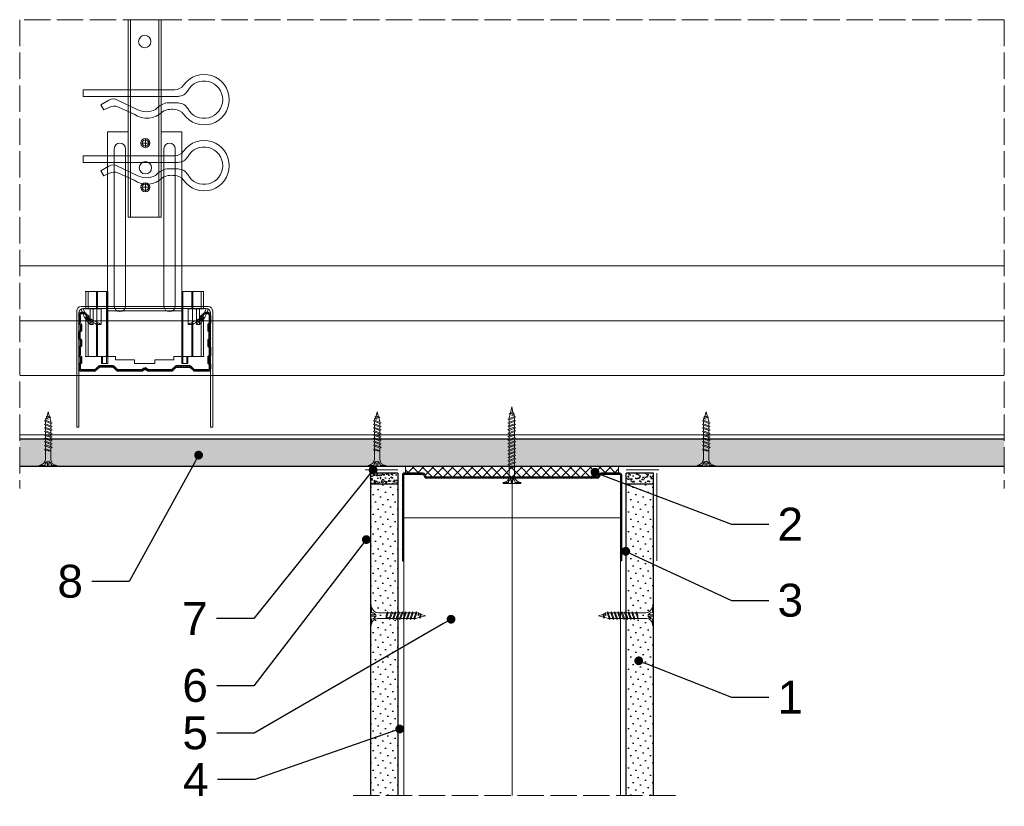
# Model space of a CAD drawing. Header units: millimetres. Extents: x -337 to 2530, y 792 to 2420.
# Tile 11 of 11: x 2022 to 2471, y 2061 to 2420. Entities that reach past the tile are written whole.
import ezdxf
from ezdxf import colors
from ezdxf.entities.mleader import LeaderData, LeaderLine
from ezdxf.math import Vec2, Vec3

# ---------------------------------------------------------------- set-up
doc = ezdxf.new("R2010")
doc.units = ezdxf.units.MM
doc.linetypes.add('ACAD_ISO02W100', pattern=[15, 12, -3])
for name, color, linetype, lineweight in [('_ISOVER WELNA', 7, 'BATTING', 9), ('_RIGIPS AKCESORIA', 7, 'Continuous', 18), ('_RIGIPS G-K', 7, 'Continuous', 25), ('_RIGIPS PROFIL', 7, 'Continuous', 18), ('KRESKOWANIE', 7, 'Continuous', 9), ('opisy', 7, 'Continuous', 9), ('PRZERYWANA', 7, 'ACAD_ISO02W100', 9)]:
    doc.layers.add(name, color=color, linetype=linetype, lineweight=lineweight)
doc.styles.get("Standard").update_dxf_attribs({"font": 'arial.ttf'})
doc.linetypes.add('BATTING', pattern='A,0.00254,-2.54,[134,ltypeshp.shx,S=2.54,R=0,X=-2.54,Y=0],-5.08,[134,ltypeshp.shx,S=2.54,R=180,X=2.54,Y=0],-2.54', length=10.16254)

# ---------------------------------------------------------------- blocks, each defined once
blk = doc.blocks.new('UW 100 ULTRASTIL')
h = blk.add_hatch()
h.set_pattern_fill('ANSI31', color=256, scale=0.5, style=0)
h.paths.add_polyline_path([(166.82, 2.35), (89.14, 2.35, 0.286951), (88.24, 1.79), (87.91, 1.11, -0.286951), (87.01, 0.55), (78.78, 0.55, -0.414214), (78.53, 0.8), (78.53, 40), (77.98, 40), (77.98, 0.8, 0.414214), (78.78, 0), (87.35, 0, 0.286951), (88.25, 0.56), (88.58, 1.24, -0.286951), (89.48, 1.8), (166.48, 1.8, -0.286951), (167.38, 1.24), (167.71, 0.56, 0.286951), (168.61, 0), (177.18, 0, 0.414214), (177.98, 0.8), (177.98, 40), (177.43, 40), (177.43, 0.8, -0.414214), (177.18, 0.55), (168.95, 0.55, -0.286951), (168.05, 1.11), (167.72, 1.79, 0.286951)])
for p, q in [((77.98, 0.8), (77.98, 40)), ((77.98, 40), (78.53, 40)), ((78.53, 0.8), (78.53, 40)), ((177.43, 0.8), (177.43, 40)), ((177.98, 40), (177.43, 40)), ((177.98, 0.8), (177.98, 40)), ((78.78, 0.55), (87.01, 0.55)), ((78.78, 0), (87.35, 0)), ((87.91, 1.11), (88.24, 1.79)), ((88.25, 0.56), (88.58, 1.24)), ((89.14, 2.35), (166.82, 2.35)), ((89.48, 1.8), (166.48, 1.8)), ((167.71, 0.56), (167.38, 1.24)), ((168.05, 1.11), (167.72, 1.79)), ((168.61, 0), (177.18, 0)), ((168.95, 0.55), (177.18, 0.55))]:
    blk.add_line(p, q)
for centre, radius, start, end in [((78.78, 0.8), 0.8, 180, 270), ((78.78, 0.8), 0.25, 180, 270), ((87.01, 1.55), 1, 270, 334.0435), ((87.35, 1), 1, 270, 334.0435), ((89.14, 1.35), 1, 90, 154.0435), ((89.48, 0.8), 1, 90, 154.0435), ((166.48, 0.8), 1, 25.9565, 90), ((166.82, 1.35), 1, 25.9565, 90), ((168.61, 1), 1, 205.9565, 270), ((168.95, 1.55), 1, 205.9565, 270), ((177.18, 0.8), 0.8, 270, 0), ((177.18, 0.8), 0.25, 270, 0)]:
    blk.add_arc(centre, radius, start, end)
blk = doc.blocks.new('TN 25')
at = {"layer": '_RIGIPS AKCESORIA'}
for p, q in [((0, -0.84), (0, 7.16)), ((0, 7.16), (0.46, 7.16)), ((0.46, 4.78), (0, 4.78)), ((0.46, 7.16), (0.46, 4.78)), ((8.47, 4.46), (8.79, 5)), ((8.79, 5), (9.93, 2.01)), ((10.1, 4.46), (10.41, 5)), ((10.41, 5), (11.56, 2.01)), ((11.67, 4.46), (11.99, 5)), ((11.99, 5), (13.14, 2.01)), ((13.21, 4.46), (13.52, 5)), ((13.52, 5), (14.67, 2.01)), ((14.8, 4.46), (15.12, 5)), ((15.12, 5), (16.26, 2.01)), ((16.42, 4.46), (16.73, 5)), ((16.73, 5), (17.88, 2.01)), ((17.99, 4.46), (18.31, 5)), ((18.31, 5), (19.45, 2.01)), ((19.68, 4.46), (20, 5)), ((20, 5), (21.14, 2.01)), ((0, 3.5), (1.77, 3.5)), ((0, 2.83), (1.77, 2.83)), ((0.46, 1.64), (0, 1.64)), ((0.46, -0.84), (0.46, 1.64)), ((1.77, 3.5), (1.77, 4.2)), ((1.77, 2.83), (1.77, 2.18)), ((3.02, 4.46), (8.47, 4.46)), ((7.49, 2.01), (3.55, 2.01)), ((7.12, 4.46), (7.12, 3.18)), ((8.03, 2.01), (7.12, 4.46)), ((7.12, 3.18), (7.65, 1.53)), ((7.65, 1.53), (8.03, 2.01)), ((9.41, 2.01), (8.03, 2.01)), ((9.61, 1.51), (8.47, 4.46)), ((9, 4.46), (10.1, 4.46)), ((9.93, 2.01), (9.61, 1.51)), ((11.04, 2.01), (9.93, 2.01)), ((11.23, 1.51), (10.1, 4.46)), ((10.62, 4.46), (11.67, 4.46)), ((11.56, 2.01), (11.23, 1.51)), ((12.61, 2.01), (11.56, 2.01)), ((12.81, 1.51), (11.67, 4.46)), ((12.2, 4.46), (13.21, 4.46)), ((13.14, 2.01), (12.81, 1.51)), ((14.15, 2.01), (13.14, 2.01)), ((14.34, 1.51), (13.21, 4.46)), ((13.73, 4.46), (14.8, 4.46)), ((14.67, 2.01), (14.34, 1.51)), ((15.74, 2.01), (14.67, 2.01)), ((15.94, 1.51), (14.8, 4.46)), ((15.33, 4.46), (16.42, 4.46)), ((16.26, 2.01), (15.94, 1.51)), ((17.36, 2.01), (16.26, 2.01)), ((17.55, 1.51), (16.42, 4.46)), ((16.94, 4.46), (17.99, 4.46)), ((17.88, 2.01), (17.55, 1.51)), ((18.93, 2.01), (17.88, 2.01)), ((19.13, 1.51), (17.99, 4.46)), ((18.52, 4.46), (19.68, 4.46)), ((19.45, 2.01), (19.13, 1.51)), ((19.45, 2.01), (20.62, 2.01)), ((20.82, 1.51), (19.68, 4.46)), ((20.21, 4.46), (20.7, 4.46)), ((20.7, 4.46), (22.28, 3.98)), ((21.14, 2.01), (20.82, 1.51)), ((21.14, 2.01), (21.81, 2.12)), ((21.85, 1.83), (21.67, 3.28)), ((21.67, 3.28), (22.14, 2.4)), ((22.14, 2.4), (21.85, 1.83)), ((22.7, 2.36), (22.14, 2.4)), ((22.28, 3.98), (22.56, 4.37)), ((22.7, 2.36), (22.28, 3.98)), ((22.56, 4.37), (23.03, 2.71)), ((23.03, 2.71), (22.7, 2.36)), ((22.71, 3.85), (25, 3.24)), ((25, 3.24), (23.03, 2.71)), ((0, -0.84), (0.46, -0.84))]:
    blk.add_line(p, q, dxfattribs=at)
for centre, major_axis, ratio, start_param, end_param in [((3.09, 7.67), (0.17, 3.2), 0.826134, 1.773653, 3.180586), ((-0.04, 0.9), (0, 3.93), 0.848176, -0.720942, -0.151112), ((3.37, -1.57), (0.28, 3.57), 0.832181, 0.035984, 1.430787), ((-2.73, 15.91), (0, 14.76), 0.848176, 3.399396, 3.475072), ((0.59, 4.62), (0, 2.81), 0.848176, 3.475072, 3.862535), ((1.66, 3.18), (0, 0.895), 0.848176, -1.552777, -0.720942), ((1.66, 3.18), (0, 0.895), 0.848176, 3.862535, 4.730408)]:
    blk.add_ellipse(centre, major_axis=major_axis, ratio=ratio, start_param=start_param, end_param=end_param, dxfattribs=at)
blk = doc.blocks.new('CD 60 ULTRASTIL')
h = blk.add_hatch()
h.set_pattern_fill('ANSI31', color=256, scale=0.3, style=0)
h.paths.add_polyline_path([(542.88, 684.5, -0.302776), (543.49, 684.5), (544.54, 683.79, 0.148069), (544.85, 683.7), (555.42, 683.7, 0.198912), (555.81, 683.86), (557.38, 685.44, -0.198912), (557.77, 685.6), (563.59, 685.6, -0.198912), (563.98, 685.44), (565.55, 683.86, 0.198912), (565.94, 683.7), (572.18, 683.7, 0.414214), (573.18, 684.7), (573.18, 686.74, 0.198912), (573.02, 687.12), (572.74, 687.4, -0.198912), (572.58, 687.79), (572.58, 689.87, -0.198912), (572.74, 690.26), (573.02, 690.54, 0.198912), (573.18, 690.93), (573.18, 694.47, 0.198912), (573.02, 694.86), (572.74, 695.14, -0.198912), (572.58, 695.53), (572.58, 697.61, -0.198912), (572.74, 698), (573.02, 698.28, 0.198912), (573.18, 698.67), (573.18, 701.47, 0.198912), (573.02, 701.86), (572.74, 702.14, -0.198912), (572.58, 702.53), (572.58, 704.61, -0.198912), (572.74, 705), (573.02, 705.28, 0.198912), (573.18, 705.67), (573.18, 708.9, 0.666128), (570.12, 710.18), (568.55, 708.63), (568.93, 708.24), (570.5, 709.79, -0.666128), (572.63, 708.9), (572.63, 705.9, -0.198912), (572.47, 705.51), (572.19, 705.23, 0.198912), (572.03, 704.84), (572.03, 702.3, 0.198912), (572.19, 701.91), (572.47, 701.63, -0.198912), (572.63, 701.25), (572.63, 698.9, -0.198912), (572.47, 698.51), (572.19, 698.23, 0.198912), (572.03, 697.84), (572.03, 695.3, 0.198912), (572.19, 694.91), (572.47, 694.63, -0.198912), (572.63, 694.25), (572.63, 691.16, -0.198912), (572.47, 690.77), (572.19, 690.49, 0.198912), (572.03, 690.1), (572.03, 687.56, 0.198912), (572.19, 687.17), (572.47, 686.9, -0.198912), (572.63, 686.51), (572.63, 684.7, -0.414214), (572.18, 684.25), (566.17, 684.25, -0.198912), (565.78, 684.41), (564.2, 685.99, 0.198912), (563.82, 686.15), (557.55, 686.15, 0.198912), (557.16, 685.99), (555.58, 684.41, -0.198912), (555.19, 684.25), (545.01, 684.25, -0.148069), (544.71, 684.34), (543.49, 685.16, 0.302776), (542.88, 685.16), (541.65, 684.34, -0.148069), (541.35, 684.25), (531.17, 684.25, -0.198912), (530.78, 684.41), (529.2, 685.99, 0.198912), (528.82, 686.15), (522.55, 686.15, 0.198912), (522.16, 685.99), (520.58, 684.41, -0.198912), (520.19, 684.25), (514.18, 684.25, -0.414214), (513.73, 684.7), (513.73, 686.51, -0.198912), (513.89, 686.9), (514.17, 687.17, 0.198912), (514.33, 687.56), (514.33, 690.1, 0.198912), (514.17, 690.49), (513.89, 690.77, -0.198912), (513.73, 691.16), (513.73, 694.25, -0.198912), (513.89, 694.63), (514.17, 694.91, 0.198912), (514.33, 695.3), (514.33, 697.84, 0.198912), (514.17, 698.23), (513.89, 698.51, -0.198912), (513.73, 698.9), (513.73, 701.25, -0.198912), (513.89, 701.63), (514.17, 701.91, 0.198912), (514.33, 702.3), (514.33, 704.84, 0.198912), (514.17, 705.23), (513.89, 705.51, -0.198912), (513.73, 705.9), (513.73, 708.9, -0.666128), (515.86, 709.79), (517.43, 708.24), (517.81, 708.63), (516.25, 710.18, 0.666128), (513.18, 708.9), (513.18, 705.67, 0.198912), (513.34, 705.28), (513.62, 705, -0.198912), (513.78, 704.61), (513.78, 702.53, -0.198912), (513.62, 702.14), (513.34, 701.86, 0.198912), (513.18, 701.47), (513.18, 698.67, 0.198912), (513.34, 698.28), (513.62, 698, -0.198912), (513.78, 697.61), (513.78, 695.53, -0.198912), (513.62, 695.14), (513.34, 694.86, 0.198912), (513.18, 694.47), (513.18, 690.93, 0.198912), (513.34, 690.54), (513.62, 690.26, -0.198912), (513.78, 689.87), (513.78, 687.79, -0.198912), (513.62, 687.4), (513.34, 687.12, 0.198912), (513.18, 686.74), (513.18, 684.7, 0.414214), (514.18, 683.7), (520.42, 683.7, 0.198912), (520.81, 683.86), (522.38, 685.44, -0.198912), (522.77, 685.6), (528.59, 685.6, -0.198912), (528.98, 685.44), (530.55, 683.86, 0.198912), (530.94, 683.7), (541.51, 683.7, 0.148069), (541.82, 683.79)])
for p, q in [((515.86, 709.79), (517.43, 708.24)), ((516.25, 710.18), (517.81, 708.63)), ((570.12, 710.18), (568.55, 708.63)), ((570.5, 709.79), (568.93, 708.24)), ((513.18, 708.9), (513.18, 705.67)), ((513.34, 705.28), (513.62, 705)), ((513.73, 708.9), (513.73, 705.9)), ((513.89, 705.51), (514.17, 705.23)), ((517.43, 708.24), (517.81, 708.63)), ((568.93, 708.24), (568.55, 708.63)), ((572.47, 705.51), (572.19, 705.23)), ((572.63, 708.9), (572.63, 705.9)), ((573.02, 705.28), (572.74, 705)), ((573.18, 708.9), (573.18, 705.67)), ((513.18, 698.67), (513.18, 701.47)), ((513.34, 701.86), (513.62, 702.14)), ((513.73, 698.9), (513.73, 701.25)), ((513.78, 704.61), (513.78, 702.53)), ((513.89, 701.63), (514.17, 701.91)), ((514.33, 704.84), (514.33, 702.3)), ((572.03, 704.84), (572.03, 702.3)), ((572.47, 701.63), (572.19, 701.91)), ((572.58, 704.61), (572.58, 702.53)), ((572.63, 698.9), (572.63, 701.25)), ((573.02, 701.86), (572.74, 702.14)), ((573.18, 698.67), (573.18, 701.47)), ((513.34, 698.28), (513.62, 698)), ((513.78, 697.61), (513.78, 695.53)), ((513.89, 698.51), (514.17, 698.23)), ((514.33, 697.84), (514.33, 695.3)), ((572.03, 697.84), (572.03, 695.3)), ((572.47, 698.51), (572.19, 698.23)), ((572.58, 697.61), (572.58, 695.53)), ((573.02, 698.28), (572.74, 698)), ((513.18, 694.47), (513.18, 690.93)), ((513.34, 694.86), (513.62, 695.14)), ((513.73, 694.25), (513.73, 691.16)), ((513.89, 694.63), (514.17, 694.91)), ((572.47, 694.63), (572.19, 694.91)), ((572.63, 694.25), (572.63, 691.16)), ((573.02, 694.86), (572.74, 695.14)), ((573.18, 694.47), (573.18, 690.93)), ((513.34, 690.54), (513.62, 690.26)), ((513.34, 687.12), (513.62, 687.4)), ((513.78, 689.87), (513.78, 687.79)), ((513.89, 690.77), (514.17, 690.49)), ((513.89, 686.9), (514.17, 687.17)), ((514.33, 690.1), (514.33, 687.56)), ((572.03, 690.1), (572.03, 687.56)), ((572.47, 690.77), (572.19, 690.49)), ((572.47, 686.9), (572.19, 687.17)), ((572.58, 689.87), (572.58, 687.79)), ((573.02, 690.54), (572.74, 690.26)), ((573.02, 687.12), (572.74, 687.4)), ((513.18, 686.74), (513.18, 684.7)), ((513.73, 686.51), (513.73, 684.7)), ((514.18, 684.25), (520.19, 684.25)), ((514.18, 683.7), (520.42, 683.7)), ((520.58, 684.41), (522.16, 685.99)), ((520.81, 683.86), (522.38, 685.44)), ((522.55, 686.15), (528.82, 686.15)), ((528.59, 685.6), (522.77, 685.6)), ((530.55, 683.86), (528.98, 685.44)), ((530.78, 684.41), (529.2, 685.99)), ((530.94, 683.7), (541.51, 683.7)), ((531.17, 684.25), (541.35, 684.25)), ((541.65, 684.34), (542.88, 685.16)), ((541.82, 683.79), (542.88, 684.5)), ((544.71, 684.34), (543.49, 685.16)), ((544.54, 683.79), (543.49, 684.5)), ((544.85, 683.7), (555.42, 683.7)), ((545.01, 684.25), (555.19, 684.25)), ((555.58, 684.41), (557.16, 685.99)), ((555.81, 683.86), (557.38, 685.44)), ((557.55, 686.15), (563.82, 686.15)), ((557.77, 685.6), (563.59, 685.6)), ((565.55, 683.86), (563.98, 685.44)), ((565.78, 684.41), (564.2, 685.99)), ((565.94, 683.7), (572.18, 683.7)), ((566.17, 684.25), (572.18, 684.25)), ((572.63, 686.51), (572.63, 684.7)), ((573.18, 686.74), (573.18, 684.7))]:
    blk.add_line(p, q)
for centre, radius, start, end in [((514.98, 708.9), 1.8, 45.3251, 180), ((514.98, 708.9), 1.25, 45.3251, 180), ((571.38, 708.9), 1.8, 360, 134.6749), ((571.38, 708.9), 1.25, 360, 134.6749), ((513.73, 705.67), 0.55, 180, 225), ((513.23, 704.61), 0.55, 0, 45), ((514.28, 705.9), 0.55, 180, 225), ((513.78, 704.84), 0.55, 0, 45), ((572.58, 704.84), 0.55, 135, 180), ((572.08, 705.9), 0.55, 315, 0), ((573.13, 704.61), 0.55, 135, 180), ((572.63, 705.67), 0.55, 315, 0), ((513.73, 701.47), 0.55, 135, 180), ((513.23, 702.53), 0.55, 315, 0), ((514.28, 701.25), 0.55, 135, 180), ((513.78, 702.3), 0.55, 315, 0), ((572.58, 702.3), 0.55, 180, 225), ((572.08, 701.25), 0.55, 0, 45), ((573.13, 702.53), 0.55, 180, 225), ((572.63, 701.47), 0.55, 0, 45), ((513.73, 698.67), 0.55, 180, 225), ((513.23, 697.61), 0.55, 360, 45), ((514.28, 698.9), 0.55, 180, 225), ((513.78, 697.84), 0.55, 0, 45), ((572.58, 697.84), 0.55, 135, 180), ((572.08, 698.9), 0.55, 315, 0), ((573.13, 697.61), 0.55, 135, 180), ((572.63, 698.67), 0.55, 315, 0), ((513.73, 694.47), 0.55, 135, 180), ((513.23, 695.53), 0.55, 315, 0), ((514.28, 694.25), 0.55, 135, 180), ((513.78, 695.3), 0.55, 315, 0), ((572.58, 695.3), 0.55, 180, 225), ((572.08, 694.25), 0.55, 0, 45), ((573.13, 695.53), 0.55, 180, 225), ((572.63, 694.47), 0.55, 0, 45), ((513.73, 690.93), 0.55, 180, 225), ((513.73, 686.74), 0.55, 135, 180), ((513.23, 689.87), 0.55, 0, 45), ((513.23, 687.79), 0.55, 315, 0), ((514.28, 691.16), 0.55, 180, 225), ((513.78, 690.1), 0.55, 360, 45), ((513.78, 687.56), 0.55, 315, 360), ((572.58, 690.1), 0.55, 135, 180), ((572.58, 687.56), 0.55, 180, 225), ((572.08, 691.16), 0.55, 315, 0), ((573.13, 689.87), 0.55, 135, 180), ((573.13, 687.79), 0.55, 180, 225), ((572.63, 690.93), 0.55, 315, 0), ((572.63, 686.74), 0.55, 360, 45), ((514.18, 684.7), 1, 180, 270), ((514.28, 686.51), 0.55, 135, 180), ((514.18, 684.7), 0.45, 180, 270), ((520.19, 684.8), 0.55, 270, 315), ((520.42, 684.25), 0.55, 270, 315), ((522.55, 685.6), 0.55, 90, 135), ((522.77, 685.05), 0.55, 90, 135), ((528.59, 685.05), 0.55, 45, 90), ((528.82, 685.6), 0.55, 45, 90), ((530.94, 684.25), 0.55, 225, 270), ((531.17, 684.8), 0.55, 225, 270), ((541.35, 684.8), 0.55, 270, 303.6901), ((541.51, 684.25), 0.55, 270, 303.6901), ((543.18, 684.7), 0.55, 56.3099, 123.6901), ((543.18, 684.04), 0.55, 56.3099, 123.6901), ((544.85, 684.25), 0.55, 236.3099, 270), ((545.01, 684.8), 0.55, 236.3099, 270), ((555.19, 684.8), 0.55, 270, 315), ((555.42, 684.25), 0.55, 270, 315), ((557.55, 685.6), 0.55, 90, 135), ((557.77, 685.05), 0.55, 90, 135), ((563.59, 685.05), 0.55, 45, 90), ((563.82, 685.6), 0.55, 45, 90), ((565.94, 684.25), 0.55, 225, 270), ((566.17, 684.8), 0.55, 225, 270), ((572.18, 684.7), 1, 270, 0), ((572.18, 684.7), 1, 270, 360), ((572.18, 684.7), 0.45, 270, 360), ((572.08, 686.51), 0.55, 360, 45)]:
    blk.add_arc(centre, radius, start, end)
blk = doc.blocks.new('wieszak noniuszowy widok')
for p, q in [((367.75, 93.63), (382.75, 93.63)), ((367.75, 3.63), (367.75, 93.63)), ((368.75, 3.63), (368.75, 93.63)), ((381.75, 3.63), (381.75, 93.63)), ((382.75, 3.63), (382.75, 93.63)), ((367.75, 42.47), (358.34, 42.47)), ((358.34, -30.29), (358.34, 42.47)), ((392.15, 42.47), (382.75, 42.47)), ((392.15, 42.47), (392.15, -30.29)), ((392.15, 42.47), (392.15, -30.29)), ((372.87, 37.38), (376.99, 37.38)), ((374.93, 39.42), (374.93, 35.32)), ((361.34, -36.95), (361.34, 34.79)), ((361.34, 34.79), (361.34, -36.95)), ((366.47, 34.79), (366.47, -36.95)), ((366.47, -36.95), (366.47, 34.79)), ((384.02, -36.95), (384.02, 34.79)), ((384.02, 34.79), (384.02, -36.95)), ((389.14, 34.79), (389.14, -36.95)), ((389.14, 34.79), (389.14, -36.95)), ((374.93, 19.27), (374.93, 15.17)), ((372.87, 17.23), (376.99, 17.23)), ((367.75, 3.63), (382.75, 3.63)), ((348.22, -30.29), (358.37, -30.29)), ((348.44, -30.29), (348.44, -38.17)), ((349.43, -30.29), (349.43, -38.17)), ((353.28, -30.29), (353.28, -38.17)), ((353.8, -30.29), (353.8, -38.17)), ((357.85, -30.29), (357.85, -63.08)), ((358.37, -30.29), (358.37, -63.08)), ((392.13, -30.29), (392.13, -63.08)), ((392.15, -30.29), (392.15, -60.01)), ((392.15, -30.29), (392.15, -60.01)), ((402.37, -30.29), (392.16, -30.29)), ((392.64, -30.29), (392.64, -63.08)), ((396.7, -30.29), (396.7, -38.17)), ((397.21, -30.29), (397.21, -38.17)), ((401.07, -30.29), (401.07, -38.17)), ((402.06, -30.29), (402.06, -38.17)), ((348.13, -38.17), (355.47, -38.17)), ((350.32, -38.17), (350.32, -45.34)), ((351.68, -45.34), (351.68, -38.17)), ((353.44, -45.34), (353.44, -38.17)), ((355.47, -38.17), (355.47, -45.34)), ((395.03, -45.34), (395.03, -38.17)), ((395.03, -38.17), (402.39, -38.17)), ((397.05, -38.17), (397.05, -45.34)), ((398.82, -38.17), (398.82, -45.34)), ((400.18, -45.34), (400.18, -38.17)), ((348.11, -42.32), (348.14, -42.29)), ((348.11, -42.37), (348.11, -42.32)), ((348.12, -42.43), (348.11, -42.37)), ((348.15, -42.51), (348.12, -42.43)), ((348.14, -42.29), (348.17, -42.28)), ((348.19, -42.61), (348.15, -42.51)), ((348.17, -42.28), (348.23, -42.28)), ((349.22, -42.28), (348.19, -42.28)), ((348.26, -42.72), (348.19, -42.61)), ((348.23, -42.28), (348.31, -42.3)), ((348.34, -42.84), (348.26, -42.72)), ((348.31, -42.3), (348.41, -42.34)), ((348.45, -43), (348.34, -42.84)), ((348.41, -42.34), (348.53, -42.39)), ((348.44, -42.99), (348.44, -60.01)), ((348.58, -43.18), (348.45, -43)), ((349.57, -43.07), (348.5, -43.07)), ((348.53, -42.39), (348.66, -42.46)), ((348.72, -43.37), (348.58, -43.18)), ((348.66, -42.46), (348.81, -42.54)), ((348.89, -43.59), (348.72, -43.37)), ((348.81, -42.54), (348.96, -42.63)), ((349.08, -43.83), (348.89, -43.59)), ((348.96, -42.63), (349.14, -42.73)), ((349.28, -44.08), (349.08, -43.83)), ((349.15, -42.29), (349.13, -42.32)), ((349.13, -42.32), (349.13, -42.36)), ((349.13, -42.36), (349.14, -42.41)), ((349.14, -42.41), (349.16, -42.47)), ((349.14, -42.73), (349.38, -42.88)), ((349.18, -42.28), (349.15, -42.29)), ((349.16, -42.47), (349.19, -42.54)), ((349.22, -42.28), (349.18, -42.28)), ((349.19, -42.54), (349.24, -42.62)), ((349.28, -42.28), (349.22, -42.28)), ((349.24, -42.62), (349.3, -42.71)), ((349.34, -42.29), (349.28, -42.28)), ((349.49, -44.34), (349.28, -44.08)), ((349.3, -42.71), (349.44, -42.91)), ((349.43, -42.32), (349.34, -42.29)), ((349.38, -42.88), (349.66, -43.05)), ((349.52, -42.35), (349.43, -42.32)), ((349.43, -42.9), (349.43, -60.01)), ((349.44, -42.91), (349.55, -43.05)), ((349.72, -44.62), (349.49, -44.34)), ((349.62, -42.4), (349.52, -42.35)), ((349.55, -43.05), (349.68, -43.2)), ((349.74, -42.46), (349.62, -42.4)), ((349.66, -43.05), (349.96, -43.25)), ((350.92, -43.07), (349.68, -43.07)), ((349.68, -43.2), (349.82, -43.37)), ((350.01, -44.98), (349.72, -44.62)), ((349.88, -42.52), (349.74, -42.46)), ((349.82, -43.37), (349.98, -43.56)), ((350.03, -42.6), (349.88, -42.52)), ((349.96, -43.25), (350.28, -43.46)), ((349.98, -43.56), (350.15, -43.76)), ((350.2, -42.69), (350.03, -42.6)), ((350.15, -43.76), (350.34, -43.96)), ((350.38, -42.79), (350.2, -42.69)), ((350.28, -43.46), (350.63, -43.68)), ((350.34, -43.96), (350.54, -44.17)), ((350.58, -42.89), (350.38, -42.79)), ((350.54, -44.17), (350.75, -44.4)), ((350.78, -43), (350.58, -42.89)), ((350.63, -43.68), (350.99, -43.91)), ((350.75, -44.4), (350.97, -44.63)), ((351, -43.12), (350.78, -43)), ((350.97, -44.63), (351.19, -44.86)), ((350.99, -43.91), (351.36, -44.14)), ((351.23, -43.25), (351, -43.12)), ((351.19, -44.86), (351.43, -45.11)), ((351.48, -43.37), (351.23, -43.25)), ((351.36, -44.14), (351.74, -44.37)), ((351.99, -43.64), (351.48, -43.37)), ((351.74, -44.37), (352.07, -44.57)), ((352.52, -43.92), (351.99, -43.64)), ((352.07, -44.57), (352.41, -44.78)), ((352.41, -44.78), (352.77, -44.98)), ((353.08, -44.19), (352.52, -43.92)), ((353.43, -44.35), (353.08, -44.19)), ((353.8, -44.52), (353.43, -44.35)), ((354.66, -44.92), (353.8, -44.52)), ((353.8, -44.52), (353.8, -60.01)), ((396.7, -44.52), (395.84, -44.92)), ((397.07, -44.35), (396.7, -44.52)), ((396.7, -44.52), (396.7, -60.01)), ((397.42, -44.19), (397.07, -44.35)), ((397.98, -43.92), (397.42, -44.19)), ((397.73, -44.98), (398.09, -44.78)), ((398.51, -43.64), (397.98, -43.92)), ((398.09, -44.78), (398.43, -44.57)), ((398.43, -44.57), (398.76, -44.37)), ((399.02, -43.37), (398.51, -43.64)), ((398.76, -44.37), (399.13, -44.14)), ((399.26, -43.25), (399.02, -43.37)), ((399.07, -45.11), (399.3, -44.86)), ((399.13, -44.14), (399.51, -43.91)), ((399.49, -43.12), (399.26, -43.25)), ((399.3, -44.86), (399.53, -44.63)), ((399.71, -43), (399.49, -43.12)), ((399.51, -43.91), (399.87, -43.68)), ((399.53, -44.63), (399.74, -44.4)), ((399.58, -43.07), (400.82, -43.07)), ((399.92, -42.89), (399.71, -43)), ((399.74, -44.4), (399.96, -44.17)), ((399.87, -43.68), (400.21, -43.46)), ((400.12, -42.79), (399.92, -42.89)), ((399.96, -44.17), (400.16, -43.96)), ((400.3, -42.69), (400.12, -42.79)), ((400.16, -43.96), (400.35, -43.76)), ((400.21, -43.46), (400.54, -43.25)), ((400.46, -42.6), (400.3, -42.69)), ((400.35, -43.76), (400.52, -43.56)), ((400.62, -42.52), (400.46, -42.6)), ((400.78, -44.62), (400.49, -44.98)), ((400.52, -43.56), (400.68, -43.37)), ((400.54, -43.25), (400.84, -43.05)), ((400.76, -42.46), (400.62, -42.52)), ((400.68, -43.37), (400.82, -43.2)), ((400.88, -42.4), (400.76, -42.46)), ((401.01, -44.34), (400.78, -44.62)), ((400.82, -43.2), (400.95, -43.05)), ((400.84, -43.05), (401.12, -42.88)), ((400.98, -42.35), (400.88, -42.4)), ((400.93, -43.07), (402, -43.07)), ((400.95, -43.05), (401.06, -42.91)), ((401.07, -42.32), (400.98, -42.35)), ((401.22, -44.08), (401.01, -44.34)), ((401.06, -42.91), (401.2, -42.71)), ((401.15, -42.29), (401.07, -42.32)), ((401.07, -42.9), (401.07, -60.01)), ((401.12, -42.88), (401.36, -42.73)), ((401.22, -42.28), (401.15, -42.29)), ((401.2, -42.71), (401.26, -42.62)), ((401.27, -42.28), (401.22, -42.28)), ((401.42, -43.83), (401.22, -44.08)), ((401.26, -42.62), (401.3, -42.54)), ((401.32, -42.28), (401.27, -42.28)), ((401.27, -42.28), (402.31, -42.28)), ((401.3, -42.54), (401.34, -42.47)), ((401.35, -42.29), (401.32, -42.28)), ((401.34, -42.47), (401.36, -42.41)), ((401.36, -42.32), (401.35, -42.29)), ((401.37, -42.36), (401.36, -42.32)), ((401.36, -42.41), (401.37, -42.36)), ((401.36, -42.73), (401.54, -42.63)), ((401.61, -43.59), (401.42, -43.83)), ((401.54, -42.63), (401.69, -42.54)), ((401.77, -43.37), (401.61, -43.59)), ((401.69, -42.54), (401.84, -42.46)), ((401.92, -43.18), (401.77, -43.37)), ((401.84, -42.46), (401.97, -42.39)), ((402.05, -43), (401.92, -43.18)), ((401.97, -42.39), (402.09, -42.34)), ((402.16, -42.84), (402.05, -43)), ((402.06, -42.99), (402.06, -60.01)), ((402.09, -42.34), (402.18, -42.3)), ((402.24, -42.72), (402.16, -42.84)), ((402.18, -42.3), (402.26, -42.28)), ((402.3, -42.61), (402.24, -42.72)), ((402.26, -42.28), (402.33, -42.28)), ((402.35, -42.51), (402.3, -42.61)), ((402.33, -42.28), (402.36, -42.29)), ((402.38, -42.43), (402.35, -42.51)), ((402.36, -42.29), (402.39, -42.32)), ((402.39, -42.37), (402.38, -42.43)), ((402.39, -42.32), (402.39, -42.37)), ((350.32, -45.34), (350.01, -44.98)), ((351.68, -45.34), (350.32, -45.34)), ((351.43, -45.11), (351.68, -45.34)), ((352.77, -44.98), (353.14, -45.18)), ((353.14, -45.18), (353.28, -45.26)), ((353.28, -45.26), (353.36, -45.3)), ((353.28, -45.26), (353.28, -60.01)), ((353.36, -45.3), (353.44, -45.34)), ((355.47, -45.34), (353.44, -45.34)), ((355.47, -45.34), (354.66, -44.92)), ((395.84, -44.92), (395.03, -45.34)), ((395.03, -45.34), (397.05, -45.34)), ((397.05, -45.34), (397.13, -45.3)), ((397.13, -45.3), (397.21, -45.26)), ((397.21, -45.26), (397.36, -45.18)), ((397.21, -45.26), (397.21, -60.01)), ((397.36, -45.18), (397.73, -44.98)), ((398.82, -45.34), (399.07, -45.11)), ((398.82, -45.34), (400.18, -45.34)), ((400.49, -44.98), (400.18, -45.34)), ((348.11, -60.01), (361.93, -60.01)), ((355.57, -63.08), (355.57, -60.01)), ((356.08, -60.01), (356.08, -63.08)), ((361.93, -60.01), (361.93, -61.55)), ((361.93, -60.01), (361.93, -61.55)), ((370.64, -61.55), (361.93, -61.55)), ((370.64, -61.55), (370.64, -63.08)), ((370.64, -61.55), (370.64, -63.08)), ((388.57, -61.55), (379.86, -61.55)), ((379.86, -61.55), (379.86, -63.08)), ((379.86, -61.55), (379.86, -63.08)), ((388.57, -60.01), (388.57, -61.55)), ((402.39, -60.01), (388.57, -60.01)), ((388.57, -60.01), (388.57, -61.55)), ((394.42, -63.08), (394.42, -60.01)), ((394.93, -60.01), (394.93, -63.08)), ((357.85, -63.08), (355.57, -63.08)), ((356.08, -63.08), (355.57, -63.08)), ((356.08, -63.08), (358.37, -63.08)), ((358.37, -63.08), (357.85, -63.08)), ((379.86, -63.08), (370.64, -63.08)), ((370.64, -63.08), (379.86, -63.08)), ((392.13, -63.08), (394.42, -63.08)), ((392.64, -63.08), (392.13, -63.08)), ((394.93, -63.08), (392.64, -63.08)), ((394.93, -63.08), (394.42, -63.08))]:
    blk.add_line(p, q)
for centre, radius in [((375.25, 83.63), 2.81), ((374.93, 37.38), 2.06), ((374.93, 37.38), 1.46), ((374.93, 26.11), 2.81), ((374.93, 17.23), 2.06), ((374.93, 17.23), 1.46)]:
    blk.add_circle(centre, radius)
for centre, start, end in [((363.91, 34.79), 0, 180), ((386.58, 34.79), 0, 180), ((363.91, -36.95), 180, 0), ((386.58, -36.95), 180, 0)]:
    blk.add_arc(centre, 2.56, start, end)
blk = doc.blocks.new('klamra')
at = {"layer": '_RIGIPS AKCESORIA'}
for p, q in [((6828.19, 2764.92), (6828.19, 2806.53)), ((6831.19, 2764.92), (6831.19, 2808.19)), ((6834.19, 2802.92), (6834.19, 2808.19)), ((6832.87, 2780.55), (6837.19, 2789.57)), ((6839.31, 2788.09), (6836.06, 2780.95)), ((6832.86, 2776.63), (6835, 2772.92)), ((6836.19, 2776.54), (6837.38, 2774.29)), ((6835, 2772.92), (6837.38, 2774.29)), ((6831.19, 2764.92), (6828.19, 2764.92))]:
    blk.add_line(p, q, dxfattribs=at)
for centre, radius, start, end in [((6832.69, 2820.02), 11.5, 305.1527, 234.8473), ((6832.69, 2820.02), 8.5, 298.7822, 241.2178), ((6826.19, 2808.19), 5, 0, 61.2178), ((6839.19, 2808.19), 5, 118.7822, 180), ((6823.19, 2806.53), 5, 0, 54.8473), ((6845.23, 2805.18), 8.16, 170.4436, 210.2847), ((6842.19, 2806.53), 5, 125.1527, 180), ((6843.93, 2805.32), 10.09, 195.2653, 228.1308), ((6829.23, 2793.69), 8.97, 332.6387, 27.3613), ((6831.19, 2793.92), 10, 324.3132, 45.573), ((6835.87, 2778.58), 3.59, 146.8414, 212.9715), ((6840.61, 2778.88), 5, 155.5109, 207.8622)]:
    blk.add_arc(centre, radius, start, end, dxfattribs=at)
blk = doc.blocks.new('Lacznik krzyzowy (widok1)')
at = {"layer": '_RIGIPS AKCESORIA', "extrusion": (0, 0, -1)}
for p, q in [((2, 91.5), (60, 91.5)), ((2.08, 90.11), (3, 90.5)), ((3.61, 86.42), (2.08, 90.11)), ((3, 90.5), (4.53, 86.8)), ((14, 89.5, 30), (14, 90.5, 30)), ((48, 90.5, 30), (48, 89.5, 30)), ((57.47, 86.8), (59, 90.5)), ((59.92, 90.11), (58.39, 86.42)), ((59, 90.5), (59.92, 90.11)), ((0, 36.5), (0, 89.5)), ((1, 88.5), (1, 36.5)), ((4.53, 86.8), (3.61, 86.42)), ((48, 89.5, 30), (14, 89.5, 30)), ((58.39, 86.42), (57.47, 86.8)), ((61, 36.5), (61, 88.5)), ((62, 89.5), (62, 36.5)), ((1, 36.5), (0, 36.5)), ((62, 36.5), (61, 36.5))]:
    blk.add_line(p, q, dxfattribs=at)
at = {"layer": '_RIGIPS AKCESORIA'}
blk.add_line((59, 90.5), (3, 90.5), dxfattribs=at)
at = {"layer": '_RIGIPS AKCESORIA', "extrusion": (0, 0, -1)}
for centre, start, end in [((-2, 89.5), 0, 90), ((-3, 88.5), 0, 90), ((-3, 88.5), 0, 90), ((-59, 88.5), 90, 180), ((-59, 88.5), 90, 180), ((-60, 89.5), 90, 180)]:
    blk.add_arc(centre, 2, start, end, dxfattribs=at)
blk = doc.blocks.new('TN 35')
at = {"layer": '_RIGIPS AKCESORIA'}
for p, q in [((0, -0.84), (0, 7.16)), ((0, 7.16), (0.46, 7.16)), ((0.46, 4.78), (0, 4.78)), ((0.46, 7.16), (0.46, 4.78)), ((8.47, 4.46), (8.79, 5)), ((8.79, 5), (9.93, 2.01)), ((10.1, 4.46), (10.41, 5)), ((10.41, 5), (11.56, 2.01)), ((11.67, 4.46), (11.99, 5)), ((11.99, 5), (13.14, 2.01)), ((13.21, 4.46), (13.52, 5)), ((13.52, 5), (14.67, 2.01)), ((14.8, 4.46), (15.12, 5)), ((15.12, 5), (16.26, 2.01)), ((16.42, 4.46), (16.73, 5)), ((16.73, 5), (17.88, 2.01)), ((17.99, 4.46), (18.31, 5)), ((18.31, 5), (19.45, 2.01)), ((19.57, 4.46), (19.88, 5)), ((19.88, 5), (21.03, 2.01)), ((21.14, 4.46), (21.46, 5)), ((21.46, 5), (22.6, 2.01)), ((22.72, 4.46), (23.03, 5)), ((23.03, 5), (24.18, 2.01)), ((24.29, 4.46), (24.61, 5)), ((24.61, 5), (25.75, 2.01)), ((25.87, 4.46), (26.18, 5)), ((26.18, 5), (27.33, 2.01)), ((27.44, 4.46), (27.76, 5)), ((27.76, 5), (28.9, 2.01)), ((29.13, 4.46), (29.45, 5)), ((29.45, 5), (30.59, 2.01)), ((0, 3.5), (1.77, 3.5)), ((0, 2.83), (1.77, 2.83)), ((0.46, 1.64), (0, 1.64)), ((0.46, -0.84), (0.46, 1.64)), ((1.77, 3.5), (1.77, 4.2)), ((1.77, 2.83), (1.77, 2.18)), ((3.02, 4.46), (8.47, 4.46)), ((7.49, 2.01), (3.55, 2.01)), ((7.12, 4.46), (7.12, 3.18)), ((8.03, 2.01), (7.12, 4.46)), ((7.12, 3.18), (7.65, 1.53)), ((7.65, 1.53), (8.03, 2.01)), ((9.41, 2.01), (8.03, 2.01)), ((9.61, 1.51), (8.47, 4.46)), ((9, 4.46), (10.1, 4.46)), ((9.93, 2.01), (9.61, 1.51)), ((11.04, 2.01), (9.93, 2.01)), ((11.23, 1.51), (10.1, 4.46)), ((10.62, 4.46), (11.67, 4.46)), ((11.56, 2.01), (11.23, 1.51)), ((12.61, 2.01), (11.56, 2.01)), ((12.81, 1.51), (11.67, 4.46)), ((12.2, 4.46), (13.21, 4.46)), ((13.14, 2.01), (12.81, 1.51)), ((14.15, 2.01), (13.14, 2.01)), ((14.34, 1.51), (13.21, 4.46)), ((13.73, 4.46), (14.8, 4.46)), ((14.67, 2.01), (14.34, 1.51)), ((15.74, 2.01), (14.67, 2.01)), ((15.94, 1.51), (14.8, 4.46)), ((15.33, 4.46), (16.42, 4.46)), ((16.26, 2.01), (15.94, 1.51)), ((17.36, 2.01), (16.26, 2.01)), ((17.55, 1.51), (16.42, 4.46)), ((16.94, 4.46), (17.99, 4.46)), ((17.88, 2.01), (17.55, 1.51)), ((18.93, 2.01), (17.84, 2.01)), ((19.13, 1.51), (17.99, 4.46)), ((18.52, 4.46), (19.57, 4.46)), ((19.45, 2.01), (19.13, 1.51)), ((20.51, 2.01), (19.41, 2.01)), ((20.7, 1.51), (19.57, 4.46)), ((20.09, 4.46), (21.14, 4.46)), ((21.03, 2.01), (20.7, 1.51)), ((22.08, 2.01), (20.99, 2.01)), ((22.28, 1.51), (21.14, 4.46)), ((21.67, 4.46), (22.72, 4.46)), ((22.6, 2.01), (22.28, 1.51)), ((23.66, 2.01), (22.56, 2.01)), ((23.85, 1.51), (22.72, 4.46)), ((23.24, 4.46), (24.29, 4.46)), ((24.18, 2.01), (23.85, 1.51)), ((25.23, 2.01), (24.14, 2.01)), ((25.43, 1.51), (24.29, 4.46)), ((24.81, 4.46), (25.87, 4.46)), ((25.75, 2.01), (25.43, 1.51)), ((26.81, 2.01), (25.71, 2.01)), ((27, 1.51), (25.87, 4.46)), ((26.39, 4.46), (27.44, 4.46)), ((27.33, 2.01), (27, 1.51)), ((28.38, 2.01), (27.33, 2.01)), ((28.58, 1.51), (27.44, 4.46)), ((27.96, 4.46), (29.13, 4.46)), ((28.9, 2.01), (28.58, 1.51)), ((28.9, 2.01), (30.07, 2.01)), ((30.27, 1.51), (29.13, 4.46)), ((29.65, 4.46), (30.15, 4.46)), ((30.15, 4.46), (31.73, 3.98)), ((30.59, 2.01), (30.27, 1.51)), ((30.59, 2.01), (31.26, 2.12)), ((31.3, 1.83), (31.12, 3.28)), ((31.12, 3.28), (31.59, 2.4)), ((31.59, 2.4), (31.3, 1.83)), ((32.15, 2.36), (31.59, 2.4)), ((31.73, 3.98), (32.01, 4.37)), ((32.15, 2.36), (31.73, 3.98)), ((32.01, 4.37), (32.48, 2.71)), ((32.48, 2.71), (32.15, 2.36)), ((32.16, 3.85), (35, 3.24)), ((35, 3.24), (32.48, 2.71)), ((0, -0.84), (0.46, -0.84))]:
    blk.add_line(p, q, dxfattribs=at)
for centre, major_axis, ratio, start_param, end_param in [((3.09, 7.67), (0.17, 3.2), 0.826134, 1.773653, 3.180586), ((-0.04, 0.9), (0, 3.93), 0.848176, -0.720942, -0.151112), ((3.37, -1.57), (0.28, 3.57), 0.832181, 0.035984, 1.430787), ((-2.73, 15.91), (0, 14.76), 0.848176, 3.399396, 3.475072), ((0.59, 4.62), (0, 2.81), 0.848176, 3.475072, 3.862535), ((1.66, 3.18), (0, 0.895), 0.848176, -1.552777, -0.720942), ((1.66, 3.18), (0, 0.895), 0.848176, 3.862535, 4.730408)]:
    blk.add_ellipse(centre, major_axis=major_axis, ratio=ratio, start_param=start_param, end_param=end_param, dxfattribs=at)
blk = doc.blocks.new('_Dot')
at = {"color": 0, "linetype": 'ByBlock', "lineweight": -2}
blk.add_line((-0.5, 0), (-1, 0), dxfattribs=at)
at = {"color": 0, "linetype": 'ByBlock', "const_width": 0.5}
blk.add_lwpolyline([(-0.25, 0, 1), (0.25, 0, 1)], format="xyb", close=True, dxfattribs=at)

msp = doc.modelspace()

# ---------------------------------------------------------------- hatches: boundary and pattern name
at = {"layer": '_RIGIPS G-K'}
h = msp.add_hatch(dxfattribs=at)
h.set_pattern_fill('AR-SAND', color=256, scale=0.05, angle=180, style=0)
h.set_pattern_definition([(217.5, (3844.8628, 3647.5226), (0.0800016, -2.4470662), [0, -1.9304, 0, -2.159, 0, -2.06375]), (187.5, (3844.8628, 3647.5226), (-2.2476164, -3.5841255), [0, -1.0414, 0, -1.7399, 0, -0.66675]), (147.5, (3846.4249, 3647.5226), (-3.9549619, -0.007186), [0, -0.635, 0, -2.286, 0, -2.9845]), (137.5, (3846.425, 3647.5226), (-3.817782, -1.1146466), [0, -0.3175, 0, -1.4986, 0, -1.7145])])
h.paths.add_polyline_path([(2182.09, 2208.39), (2194.59, 2208.39), (2194.59, 2213.39), (2182.09, 2213.39)])
h = msp.add_hatch(dxfattribs=at)
h.set_pattern_fill('AR-SAND', color=256, scale=0.05, angle=180, style=0)
h.set_pattern_definition([(217.5, (3897.8628, 3647.5226), (0.0800016, -2.4470662), [0, -1.9304, 0, -2.159, 0, -2.06375]), (187.5, (3897.8628, 3647.5226), (-2.2476164, -3.5841255), [0, -1.0414, 0, -1.7399, 0, -0.66675]), (147.5, (3899.4249, 3647.5226), (-3.9549619, -0.007186), [0, -0.635, 0, -2.286, 0, -2.9845]), (137.5, (3899.425, 3647.5226), (-3.817782, -1.1146466), [0, -0.3175, 0, -1.4986, 0, -1.7145])])
h.paths.add_polyline_path([(2298.59, 2208.39), (2311.09, 2208.39), (2311.09, 2213.39), (2298.59, 2213.39)])
h = msp.add_hatch(dxfattribs=at)
h.set_pattern_fill('DOTS', color=256, scale=2, angle=225, style=0)
h.set_pattern_definition([(225, (-683.687, 899.265), (1.122532, -3.367596), [0, -3.175])])
h.paths.add_polyline_path([(2182.09, 2066.39), (2194.59, 2066.39), (2194.59, 2208.39), (2182.09, 2208.39)])
h = msp.add_hatch(dxfattribs=at)
h.set_pattern_fill('DOTS', color=256, scale=2, angle=225, style=0)
h.set_pattern_definition([(225, (-680.687, 899.265), (1.122532, -3.367596), [0, -3.175])])
h.paths.add_polyline_path([(2298.59, 2066.39), (2311.09, 2066.39), (2311.09, 2208.39), (2298.59, 2208.39)])
at = {"layer": 'KRESKOWANIE'}
h = msp.add_hatch(dxfattribs=at)
h.set_pattern_fill('DOTS', color=256, scale=2, angle=225, style=0)
h.set_pattern_definition([(225, (1702.9412, 474.474), (1.122532, -3.367596), [0, -3.175])])
h.paths.add_polyline_path([(2022.09, 2228.89), (2022.09, 2216.39), (2471.09, 2216.39), (2471.09, 2228.89)])
h = msp.add_hatch(dxfattribs=at)
h.set_pattern_fill('ANSI37', color=256, angle=270, style=0)
h.set_pattern_definition([(315, (4197.3628, 3650.5226), (2.245064, 2.245064), []), (45, (4197.3628, 3650.5226), (-2.245064, 2.245064), [])])
h.paths.add_polyline_path([(2206.86, 2212.83), (2207.19, 2212.16, 0.286951), (2208.09, 2211.59), (2285.09, 2211.59, 0.286951), (2285.99, 2212.16), (2286.31, 2212.83, -0.286951), (2287.21, 2213.39), (2295.19, 2213.39), (2295.19, 2216.39), (2197.99, 2216.39), (2197.99, 2213.39), (2205.96, 2213.39, -0.286951)])

# ---------------------------------------------------------------- linework, layer by layer
at = {"layer": '_ISOVER WELNA', "ltscale": 2.4}
msp.add_line((2022.09, 2282.89), (2471.09, 2282.89), dxfattribs=at)
at = {"layer": '_ISOVER WELNA', "ltscale": 4.8}
msp.add_line((2246.59, 2066.39), (2246.59, 2211.04), dxfattribs=at)
at = {"layer": '_RIGIPS AKCESORIA'}
for p, q in [((2194.59, 2214.89), (2179.59, 2214.89)), ((2298.59, 2214.89), (2313.59, 2214.89)), ((2182.09, 2213.39), (2182.09, 2173.39)), ((2312.59, 2213.39), (2312.59, 2173.39))]:
    msp.add_line(p, q, dxfattribs=at)
at = {"layer": '_RIGIPS G-K'}
for p, q in [((2471.09, 2228.89), (2022.09, 2228.89)), ((2471.09, 2216.39), (2022.09, 2216.39)), ((2182.09, 2213.39), (2182.09, 2066.39)), ((2194.59, 2213.39), (2182.09, 2213.39)), ((2194.59, 2213.39), (2194.59, 2066.39)), ((2298.59, 2066.39), (2298.59, 2213.39)), ((2311.09, 2213.39), (2298.59, 2213.39)), ((2311.09, 2066.39), (2311.09, 2213.39)), ((2194.59, 2208.39), (2182.09, 2208.39)), ((2311.09, 2208.39), (2298.59, 2208.39))]:
    msp.add_line(p, q, dxfattribs=at)
at = {"layer": '_RIGIPS PROFIL'}
for p, q in [((2022.09, 2307.89), (2471.09, 2307.89)), ((2022.09, 2257.89), (2471.09, 2257.89)), ((2022.09, 2230.89), (2471.09, 2230.89))]:
    msp.add_line(p, q, dxfattribs=at)
at = {"layer": '_RIGIPS PROFIL', "lineweight": 9}
for p, q in [((2197.19, 2192.99), (2295.99, 2192.99)), ((2197.19, 2066.39), (2197.19, 2192.99)), ((2295.99, 2066.39), (2295.99, 2192.99))]:
    msp.add_line(p, q, dxfattribs=at)
at = {"layer": 'KRESKOWANIE'}
for p, q in [((2197.99, 2213.39), (2197.99, 2216.39)), ((2295.19, 2213.39), (2295.19, 2216.39))]:
    msp.add_line(p, q, dxfattribs=at)
at = {"layer": 'PRZERYWANA'}
for p, q in [((2022.09, 2420.18), (2022.09, 2206.39)), ((2471.09, 2420.18), (2022.09, 2420.18)), ((2471.09, 2420.18), (2471.09, 2206.39)), ((2321.09, 2066.39), (2172.09, 2066.39))]:
    msp.add_line(p, q, dxfattribs=at)

# ---------------------------------------------------------------- block references
at = {"color": 253, "rotation": 270}
for p in [(-713.86, 9216.4), (-713.86, 9186.3)]:
    msp.add_blockref('klamra', p, dxfattribs=at)
msp.add_blockref('Lacznik krzyzowy (widok1)', (2048.09, 2197.93))
at = {"xscale": -1}
msp.add_blockref('CD 60 ULTRASTIL', (2622.27, 1576.19), dxfattribs=at)
for name, p, rotation in [('TN 35', (2249.72, 2208.62), 90), ('UW 100 ULTRASTIL', (2374.57, 2213.39), 180)]:
    msp.add_blockref(name, p, dxfattribs=dict(rotation=rotation))
at = {"layer": '_RIGIPS AKCESORIA', "xscale": -1}
msp.add_blockref('wieszak noniuszowy widok', (2454.34, 2326.55), dxfattribs=at)
for p, rotation in [((2031.88, 2216.39), 270), ((2181.88, 2216.39), 270), ((2331.88, 2216.39), 270), ((2182.09, 2151.64), 180)]:
    msp.add_blockref('TN 25', p, dxfattribs=dict(at, rotation=rotation))
at = {"layer": '_RIGIPS AKCESORIA', "rotation": 180}
msp.add_blockref('TN 25', (2311.09, 2151.64), dxfattribs=at)

# ---------------------------------------------------------------- leaders
at = {"layer": 'opisy'}
ml = msp.add_multileader_mtext('Standard', dxfattribs=at)
ml.set_content('8', color=256)
ml.set_leader_properties()
ml.set_arrow_properties(name='DOT')
ml.build(insert=Vec2(0, 0))
ml.multileader.update_dxf_attribs({"dogleg_length": 17})
ctx = ml.context
ctx.base_point, ctx.char_height, ctx.landing_gap_size, ctx.plane_origin = Vec3(2037.05, 2163.99), 15, 4, Vec3(2103.67, 2221.61)
ctx.text_align_type = 2
notes = []
notes.append((ctx, [(0, (1, 1, 0), (2071.94, 2163.99), (-1, 0), 17, [(0, [(2103.67, 2221.61)], 0, [])])]))
ctx.mtext.insert, ctx.mtext.alignment, ctx.mtext.flow_direction = Vec3(2050.94, 2171.62), 3, 5
ml = msp.add_multileader_mtext('Standard', dxfattribs=at)
ml.set_content('7', color=256)
ml.set_leader_properties()
ml.set_arrow_properties(name='DOT')
ml.build(insert=Vec2(0, 0))
ml.multileader.update_dxf_attribs({"dogleg_length": 17})
ctx = ml.context
ctx.base_point, ctx.char_height, ctx.landing_gap_size, ctx.plane_origin = Vec3(2094.09, 2147.07), 15, 4, Vec3(2183.23, 2214.84)
ctx.text_align_type = 2
notes.append((ctx, [(0, (1, 1, 0), (2128.8, 2147.07), (-1, 0), 17, [(0, [(2183.23, 2214.84)], 0, [])])]))
ctx.mtext.insert, ctx.mtext.alignment, ctx.mtext.flow_direction = Vec3(2107.8, 2154.57), 3, 5
ml = msp.add_multileader_mtext('Standard', dxfattribs=at)
ml.set_content('2', color=256)
ml.set_leader_properties()
ml.set_arrow_properties(name='DOT')
ml.build(insert=Vec2(0, 0))
ml.multileader.update_dxf_attribs({"dogleg_length": 17})
ctx = ml.context
ctx.base_point, ctx.char_height, ctx.landing_gap_size, ctx.plane_origin = Vec3(2363.67, 2190.15), 15, 4, Vec3(2284.42, 2213.82)
notes.append((ctx, [(0, (1, 1, 0), (2346.67, 2190.15), (1, 0), 17, [(0, [(2284.42, 2213.82)], 0, [])])]))
ctx.mtext.insert, ctx.mtext.flow_direction = Vec3(2367.67, 2197.65), 5
ml = msp.add_multileader_mtext('Standard', dxfattribs=at)
ml.set_content('6', color=256)
ml.set_leader_properties()
ml.set_arrow_properties(name='DOT')
ml.build(insert=Vec2(0, 0))
ml.multileader.update_dxf_attribs({"dogleg_length": 17})
ctx = ml.context
ctx.base_point, ctx.char_height, ctx.landing_gap_size, ctx.plane_origin = Vec3(2094.02, 2116.47), 15, 4, Vec3(2180.16, 2183.1)
ctx.text_align_type = 2
notes.append((ctx, [(0, (1, 1, 0), (2128.93, 2116.47), (-1, 0), 17, [(0, [(2180.16, 2183.1)], 0, [])])]))
ctx.mtext.insert, ctx.mtext.alignment, ctx.mtext.flow_direction = Vec3(2107.93, 2124.1), 3, 5
ml = msp.add_multileader_mtext('Standard', dxfattribs=at)
ml.set_content('3', color=256)
ml.set_leader_properties()
ml.set_arrow_properties(name='DOT')
ml.build(insert=Vec2(0, 0))
ml.multileader.update_dxf_attribs({"dogleg_length": 17})
ctx = ml.context
ctx.base_point, ctx.char_height, ctx.landing_gap_size, ctx.plane_origin = Vec3(2363.67, 2155.34), 15, 4, Vec3(2298.48, 2177.75)
notes.append((ctx, [(0, (1, 1, 0), (2346.67, 2155.34), (1, 0), 17, [(0, [(2298.48, 2177.75)], 0, [])])]))
ctx.mtext.insert, ctx.mtext.flow_direction = Vec3(2367.67, 2162.97), 5
ml = msp.add_multileader_mtext('Standard', dxfattribs=at)
ml.set_content('5', color=256)
ml.set_leader_properties()
ml.set_arrow_properties(name='DOT')
ml.build(insert=Vec2(0, 0))
ml.multileader.update_dxf_attribs({"dogleg_length": 17})
ctx = ml.context
ctx.base_point, ctx.char_height, ctx.landing_gap_size, ctx.plane_origin = Vec3(2094.01, 2094.86), 15, 4, Vec3(2218.79, 2146.79)
ctx.text_align_type = 2
notes.append((ctx, [(0, (1, 1, 0), (2128.95, 2094.86), (-1, 0), 17, [(0, [(2218.79, 2146.79)], 0, [])])]))
ctx.mtext.insert, ctx.mtext.alignment, ctx.mtext.flow_direction = Vec3(2107.95, 2102.49), 3, 5
ml = msp.add_multileader_mtext('Standard', dxfattribs=at)
ml.set_content('1', color=256)
ml.set_leader_properties()
ml.set_arrow_properties(name='DOT')
ml.build(insert=Vec2(0, 0))
ml.multileader.update_dxf_attribs({"dogleg_length": 17})
ctx = ml.context
ctx.base_point, ctx.char_height, ctx.landing_gap_size, ctx.plane_origin = Vec3(2363.67, 2111.23), 15, 4, Vec3(2304.38, 2127.83)
notes.append((ctx, [(0, (1, 1, 0), (2346.67, 2111.23), (1, 0), 17, [(0, [(2304.38, 2127.83)], 0, [])])]))
ctx.mtext.insert, ctx.mtext.flow_direction = Vec3(2367.67, 2118.73), 5
ml = msp.add_multileader_mtext('Standard', dxfattribs=at)
ml.set_content('4', color=256)
ml.set_leader_properties()
ml.set_arrow_properties(name='DOT')
ml.build(insert=Vec2(0, 0))
ml.multileader.update_dxf_attribs({"dogleg_length": 17})
ctx = ml.context
ctx.base_point, ctx.char_height, ctx.landing_gap_size, ctx.plane_origin = Vec3(2093.86, 2073.66), 15, 4, Vec3(2195.39, 2096.7)
ctx.text_align_type = 2
notes.append((ctx, [(0, (1, 1, 0), (2129.24, 2073.66), (-1, 0), 17, [(0, [(2195.39, 2096.7)], 0, [])])]))
ctx.mtext.insert, ctx.mtext.alignment, ctx.mtext.flow_direction = Vec3(2108.24, 2081.16), 3, 5
for ctx, leaders in notes:
    for number, flags, end, landing, length, lines in leaders:
        leader = LeaderData()
        leader.index, (leader.has_last_leader_line, leader.has_dogleg_vector, leader.attachment_direction) = number, flags
        leader.last_leader_point, leader.dogleg_vector, leader.dogleg_length = Vec3(end), Vec3(landing), length
        for number, points, colour, breaks in lines:
            line = LeaderLine()
            line.index, line.vertices, line.color, line.breaks = number, Vec3.list(points), colors.encode_raw_color(colour), breaks
            leader.lines.append(line)
        ctx.leaders.append(leader)

doc.saveas('drawing.dxf')
